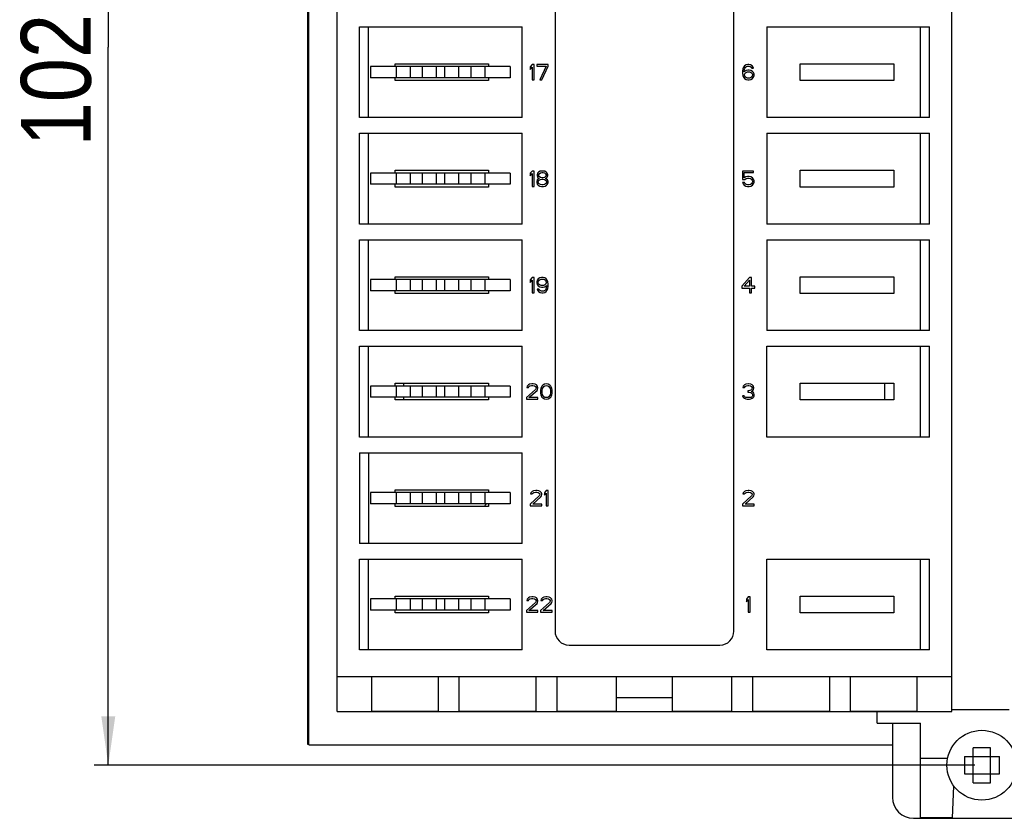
# Model space of a CAD drawing. Header units: millimetres. Extents: x 0 to 420, y 0 to 297.
# Tile 4 of 7: x 290 to 361, y 159 to 216. Entities that reach past the tile are written whole.
import ezdxf

# ---------------------------------------------------------------- set-up
doc = ezdxf.new("R2010")
doc.units = ezdxf.units.MM
doc.header["$LTSCALE"] = 23.1
doc.layers.get('0').update_dxf_attribs({"linetype": 'CONTINUOUS'})
doc.layers.add('3_ALL_AXES', color=7, linetype='CONTINUOUS')
doc.layers.add('ASSI', color=7, linetype='CONTINUOUS')
doc.styles.get("Standard").update_dxf_attribs({"font": 'txt', "width": 0.85})
doc.dimstyles.new('DIMSTYLE_1', dxfattribs={"dimtxt": 5, "dimasz": 3.5, "dimexe": 1, "dimexo": 0.5, "dimgap": 1.25, "dimtad": 1, "dimdec": 4, "dimdsep": 46, "dimtxsty": 'STANDARD', "dimblk": '_FILLED', "dimblk1": '_FILLED', "dimblk2": '_FILLED', "dimcen": 0.09, "dimadec": 4, "dimazin": 2, "dimtp": 0.15, "dimtm": 0.15, "dimtfac": 1, "dimtdec": 4, "dimtofl": 0, "dimtmove": 0, "dimatfit": 3, "dimldrblk": '_FILLED', "dimfxl": 1, "dimtolj": 1, "dimarcsym": 0})

# ---------------------------------------------------------------- blocks, each defined once
blk = doc.blocks.new('_FILLED')
at = {"color": 0, "linetype": 'BYBLOCK'}
blk.add_solid([(0, 0), (-1, 0.143), (-1, -0.143)], dxfattribs=at)
blk = doc.blocks.new('*D5')
at = {"color": 2, "linetype": 'CONTINUOUS'}
for p, q in [((356.059, 265.359), (295.451, 265.359)), ((296.451, 265.359), (296.451, 213.959)), ((296.451, 162.559), (296.451, 213.959)), ((358.459, 162.559), (295.451, 162.559))]:
    blk.add_line(p, q, dxfattribs=at)
at = {"color": 2, "linetype": 'CONTINUOUS', "xscale": 3.5, "yscale": 3.5, "zscale": 3.5}
for p, rotation in [((296.451, 265.359), 90), ((296.451, 162.559), 270)]:
    blk.add_blockref('_FILLED', p, dxfattribs=dict(at, rotation=rotation))
at = {"color": 2, "linetype": 'CONTINUOUS', "insert": (290.201, 213.959), "char_height": 5, "width": 26.25, "attachment_point": 2, "rotation": 90, "line_spacing_factor": 0.9}
blk.add_mtext('102.8', dxfattribs=at)

msp = doc.modelspace()

# ---------------------------------------------------------------- linework, layer by layer
at = {"color": 7, "linetype": 'CONTINUOUS'}
for p, q in [((310.70918, 260.05891), (310.70918, 164.05891)), ((310.80918, 164.00891), (310.80918, 260.00891)), ((312.81748, 166.40891), (312.81748, 257.90891)), ((356.81748, 166.40891), (356.81748, 257.90891)), ((328.41748, 252.15891), (328.41748, 172.15891)), ((341.21748, 172.15891), (341.21748, 252.15891)), ((314.41748, 208.90891), (314.41748, 215.40891)), ((314.41748, 215.40891), (326.06748, 215.40891)), ((315.06748, 208.90891), (315.06748, 215.40891)), ((326.06748, 208.90891), (326.06748, 215.40891)), ((343.56748, 215.40891), (343.56748, 208.90891)), ((343.56748, 215.40891), (355.21748, 215.40891)), ((354.56748, 208.90891), (354.56748, 215.40891)), ((355.21748, 208.90891), (355.21748, 215.40891)), ((316.96748, 212.55891), (316.96748, 212.75891)), ((316.96748, 212.75891), (323.66748, 212.75891)), ((323.66748, 212.75891), (323.66748, 212.55891)), ((326.78331, 212.70891), (326.64581, 212.54508)), ((326.64581, 212.54508), (326.64581, 212.35784)), ((326.64581, 212.35784), (326.78331, 212.52167)), ((326.92081, 212.70891), (326.78331, 212.70891)), ((326.78331, 212.52167), (326.78331, 211.60891)), ((326.92081, 211.60891), (326.92081, 212.70891)), ((327.10414, 212.70891), (327.10414, 212.59188)), ((327.92914, 212.70891), (327.10414, 212.70891)), ((327.10414, 212.59188), (327.79164, 212.59188)), ((327.79164, 212.59188), (327.33331, 211.60891)), ((327.47081, 211.60891), (327.92914, 212.59188)), ((327.92914, 212.59188), (327.92914, 212.70891)), ((341.85789, 212.40465), (341.83498, 212.24082)), ((341.83498, 212.24082), (341.83498, 212.07699)), ((341.83498, 212.07699), (341.85789, 211.91316)), ((341.90373, 212.52167), (341.85789, 212.40465)), ((341.97248, 212.61529), (341.90373, 212.52167)), ((341.94956, 212.24082), (341.97248, 212.38125)), ((342.08706, 212.28763), (341.94956, 212.19401)), ((341.94956, 212.19401), (341.94956, 212.24082)), ((342.08706, 212.6855), (341.97248, 212.61529)), ((341.97248, 212.38125), (341.99539, 212.45146)), ((341.97248, 212.00678), (341.99539, 212.07699)), ((341.99539, 212.45146), (342.04123, 212.52167)), ((341.99539, 212.07699), (342.04123, 212.1238)), ((342.04123, 212.52167), (342.10998, 212.56848)), ((342.04123, 212.1238), (342.10998, 212.17061)), ((342.20164, 212.70891), (342.08706, 212.6855)), ((342.20164, 212.31103), (342.08706, 212.28763)), ((342.10998, 212.56848), (342.17873, 212.59188)), ((342.10998, 212.17061), (342.17873, 212.19401)), ((342.17873, 212.59188), (342.31623, 212.59188)), ((342.17873, 212.19401), (342.33914, 212.19401)), ((342.29331, 212.70891), (342.20164, 212.70891)), ((342.31623, 212.31103), (342.20164, 212.31103)), ((342.40789, 212.6855), (342.29331, 212.70891)), ((342.31623, 212.59188), (342.38498, 212.56848)), ((342.43081, 212.28763), (342.31623, 212.31103)), ((342.33914, 212.19401), (342.40789, 212.17061)), ((342.38498, 212.56848), (342.45373, 212.52167)), ((342.52248, 212.61529), (342.40789, 212.6855)), ((342.40789, 212.17061), (342.47664, 212.1238)), ((342.54539, 212.21742), (342.43081, 212.28763)), ((342.45373, 212.52167), (342.49956, 212.45146)), ((342.47664, 212.1238), (342.52248, 212.07699)), ((342.49956, 212.45146), (342.61414, 212.45146)), ((342.59123, 212.52167), (342.52248, 212.61529)), ((342.52248, 212.07699), (342.54539, 212.00678)), ((342.61414, 212.1472), (342.54539, 212.21742)), ((342.61414, 212.45146), (342.59123, 212.52167)), ((342.65998, 212.03018), (342.61414, 212.1472)), ((345.96748, 211.55891), (345.96748, 212.75891)), ((345.96748, 212.75891), (352.66748, 212.75891)), ((352.66748, 212.75891), (352.66748, 211.55891)), ((316.96748, 211.55891), (316.96748, 211.75891)), ((323.66748, 211.55891), (316.96748, 211.55891)), ((323.66748, 211.75891), (323.66748, 211.55891)), ((326.78331, 211.60891), (326.92081, 211.60891)), ((327.33331, 211.60891), (327.47081, 211.60891)), ((341.85789, 211.91316), (341.90373, 211.79614)), ((341.90373, 211.79614), (341.97248, 211.70252)), ((341.97248, 211.93657), (341.97248, 212.00678)), ((341.99539, 211.86635), (341.97248, 211.93657)), ((341.97248, 211.70252), (342.08706, 211.63231)), ((342.04123, 211.79614), (341.99539, 211.86635)), ((342.10998, 211.74933), (342.04123, 211.79614)), ((342.08706, 211.63231), (342.20164, 211.60891)), ((342.17873, 211.72593), (342.10998, 211.74933)), ((342.33914, 211.72593), (342.17873, 211.72593)), ((342.20164, 211.60891), (342.31623, 211.60891)), ((342.31623, 211.60891), (342.43081, 211.63231)), ((342.40789, 211.74933), (342.33914, 211.72593)), ((342.47664, 211.79614), (342.40789, 211.74933)), ((342.43081, 211.63231), (342.54539, 211.70252)), ((342.52248, 211.86635), (342.47664, 211.79614)), ((342.54539, 211.93657), (342.52248, 211.86635)), ((342.54539, 212.00678), (342.54539, 211.93657)), ((342.54539, 211.70252), (342.61414, 211.79614)), ((342.61414, 211.79614), (342.65998, 211.91316)), ((342.65998, 211.91316), (342.65998, 212.03018)), ((352.66748, 211.55891), (345.96748, 211.55891)), ((326.06748, 208.90891), (314.41748, 208.90891)), ((355.21748, 208.90891), (343.56748, 208.90891)), ((314.41748, 201.28891), (314.41748, 207.78891)), ((314.41748, 207.78891), (326.06748, 207.78891)), ((315.06748, 201.28891), (315.06748, 207.78891)), ((326.06748, 201.28891), (326.06748, 207.78891)), ((343.56748, 207.78891), (343.56748, 201.28891)), ((343.56748, 207.78891), (355.21748, 207.78891)), ((354.56748, 201.28891), (354.56748, 207.78891)), ((355.21748, 201.28891), (355.21748, 207.78891)), ((316.96748, 204.93891), (316.96748, 205.13891)), ((316.96748, 205.13891), (323.66748, 205.13891)), ((323.66748, 205.13891), (323.66748, 204.93891)), ((326.78331, 205.08891), (326.64581, 204.92508)), ((326.92081, 205.08891), (326.78331, 205.08891)), ((326.92081, 203.98891), (326.92081, 205.08891)), ((327.35623, 205.0655), (327.24164, 204.99529)), ((327.47081, 205.08891), (327.35623, 205.0655)), ((327.56248, 205.08891), (327.47081, 205.08891)), ((327.67706, 205.0655), (327.56248, 205.08891)), ((327.79164, 204.99529), (327.67706, 205.0655)), ((341.83498, 205.08891), (341.83498, 204.48039)), ((342.61414, 205.08891), (341.83498, 205.08891)), ((342.61414, 204.97188), (342.61414, 205.08891)), ((345.96748, 203.93891), (345.96748, 205.13891)), ((345.96748, 205.13891), (352.66748, 205.13891)), ((352.66748, 205.13891), (352.66748, 203.93891)), ((326.64581, 204.92508), (326.64581, 204.73784)), ((326.64581, 204.73784), (326.78331, 204.90167)), ((326.78331, 204.90167), (326.78331, 203.98891)), ((327.14998, 204.45699), (327.10414, 204.33997)), ((327.10414, 204.33997), (327.10414, 204.26976)), ((327.17289, 204.92508), (327.12706, 204.80805)), ((327.12706, 204.80805), (327.12706, 204.73784)), ((327.12706, 204.73784), (327.17289, 204.64422)), ((327.24164, 204.5272), (327.14998, 204.45699)), ((327.24164, 204.99529), (327.17289, 204.92508)), ((327.17289, 204.64422), (327.24164, 204.57401)), ((327.21873, 204.33997), (327.28748, 204.43359)), ((327.21873, 204.26976), (327.21873, 204.33997)), ((327.24164, 204.80805), (327.28748, 204.87827)), ((327.24164, 204.76125), (327.24164, 204.80805)), ((327.28748, 204.69103), (327.24164, 204.76125)), ((327.24164, 204.57401), (327.28748, 204.55061)), ((327.28748, 204.55061), (327.24164, 204.5272)), ((327.28748, 204.87827), (327.37914, 204.94848)), ((327.37914, 204.62082), (327.28748, 204.69103)), ((327.28748, 204.43359), (327.37914, 204.48039)), ((327.37914, 204.94848), (327.47081, 204.97188)), ((327.47081, 204.59742), (327.37914, 204.62082)), ((327.37914, 204.48039), (327.47081, 204.5038)), ((327.47081, 204.97188), (327.56248, 204.97188)), ((327.56248, 204.59742), (327.47081, 204.59742)), ((327.47081, 204.5038), (327.56248, 204.5038)), ((327.56248, 204.97188), (327.65414, 204.94848)), ((327.65414, 204.62082), (327.56248, 204.59742)), ((327.56248, 204.5038), (327.65414, 204.48039)), ((327.65414, 204.94848), (327.74581, 204.87827)), ((327.74581, 204.69103), (327.65414, 204.62082)), ((327.65414, 204.48039), (327.74581, 204.43359)), ((327.74581, 204.87827), (327.79164, 204.80805)), ((327.79164, 204.76125), (327.74581, 204.69103)), ((327.74581, 204.55061), (327.79164, 204.57401)), ((327.79164, 204.5272), (327.74581, 204.55061)), ((327.74581, 204.43359), (327.81456, 204.33997)), ((327.86039, 204.92508), (327.79164, 204.99529)), ((327.79164, 204.80805), (327.79164, 204.76125)), ((327.79164, 204.57401), (327.86039, 204.64422)), ((327.88331, 204.45699), (327.79164, 204.5272)), ((327.81456, 204.33997), (327.81456, 204.26976)), ((327.90623, 204.80805), (327.86039, 204.92508)), ((327.86039, 204.64422), (327.90623, 204.73784)), ((327.92914, 204.33997), (327.88331, 204.45699)), ((327.90623, 204.73784), (327.90623, 204.80805)), ((327.92914, 204.26976), (327.92914, 204.33997)), ((341.83498, 204.48039), (341.99539, 204.48039)), ((341.94956, 204.59742), (341.94956, 204.97188)), ((341.94956, 204.97188), (342.61414, 204.97188)), ((342.06414, 204.66763), (341.94956, 204.59742)), ((341.99539, 204.48039), (342.08706, 204.55061)), ((342.17873, 204.69103), (342.06414, 204.66763)), ((342.08706, 204.55061), (342.17873, 204.57401)), ((342.31623, 204.69103), (342.17873, 204.69103)), ((342.17873, 204.57401), (342.31623, 204.57401)), ((342.43081, 204.66763), (342.31623, 204.69103)), ((342.31623, 204.57401), (342.40789, 204.55061)), ((342.40789, 204.55061), (342.47664, 204.5038)), ((342.54539, 204.59742), (342.43081, 204.66763)), ((342.47664, 204.5038), (342.52248, 204.43359)), ((342.52248, 204.43359), (342.54539, 204.36337)), ((342.54539, 204.31657), (342.52248, 204.24635)), ((342.61414, 204.5038), (342.54539, 204.59742)), ((342.54539, 204.36337), (342.54539, 204.31657)), ((342.65998, 204.38678), (342.61414, 204.5038)), ((342.65998, 204.29316), (342.65998, 204.38678)), ((316.96748, 203.93891), (316.96748, 204.13891)), ((323.66748, 203.93891), (316.96748, 203.93891)), ((323.66748, 204.13891), (323.66748, 203.93891)), ((326.78331, 203.98891), (326.92081, 203.98891)), ((327.10414, 204.26976), (327.14998, 204.15274)), ((327.14998, 204.15274), (327.21873, 204.08252)), ((327.28748, 204.17614), (327.21873, 204.26976)), ((327.21873, 204.08252), (327.33331, 204.01231)), ((327.37914, 204.12933), (327.28748, 204.17614)), ((327.33331, 204.01231), (327.44789, 203.98891)), ((327.47081, 204.10593), (327.37914, 204.12933)), ((327.44789, 203.98891), (327.58539, 203.98891)), ((327.56248, 204.10593), (327.47081, 204.10593)), ((327.65414, 204.12933), (327.56248, 204.10593)), ((327.58539, 203.98891), (327.69998, 204.01231)), ((327.74581, 204.17614), (327.65414, 204.12933)), ((327.69998, 204.01231), (327.81456, 204.08252)), ((327.81456, 204.26976), (327.74581, 204.17614)), ((327.81456, 204.08252), (327.88331, 204.15274)), ((327.88331, 204.15274), (327.92914, 204.26976)), ((341.83498, 204.26976), (341.88081, 204.17614)), ((341.97248, 204.26976), (341.83498, 204.26976)), ((341.88081, 204.17614), (341.94956, 204.08252)), ((341.94956, 204.08252), (342.06414, 204.01231)), ((342.01831, 204.17614), (341.97248, 204.26976)), ((342.08706, 204.12933), (342.01831, 204.17614)), ((342.06414, 204.01231), (342.17873, 203.98891)), ((342.17873, 204.10593), (342.08706, 204.12933)), ((342.31623, 204.10593), (342.17873, 204.10593)), ((342.17873, 203.98891), (342.31623, 203.98891)), ((342.40789, 204.12933), (342.31623, 204.10593)), ((342.31623, 203.98891), (342.43081, 204.01231)), ((342.47664, 204.17614), (342.40789, 204.12933)), ((342.43081, 204.01231), (342.54539, 204.08252)), ((342.52248, 204.24635), (342.47664, 204.17614)), ((342.54539, 204.08252), (342.61414, 204.17614)), ((342.61414, 204.17614), (342.65998, 204.29316)), ((352.66748, 203.93891), (345.96748, 203.93891)), ((326.06748, 201.28891), (314.41748, 201.28891)), ((355.21748, 201.28891), (343.56748, 201.28891)), ((314.41748, 193.66891), (314.41748, 200.16891)), ((314.41748, 200.16891), (326.06748, 200.16891)), ((315.06748, 193.66891), (315.06748, 200.16891)), ((326.06748, 193.66891), (326.06748, 200.16891)), ((343.56748, 200.16891), (343.56748, 193.66891)), ((343.56748, 200.16891), (355.21748, 200.16891)), ((354.56748, 193.66891), (354.56748, 200.16891)), ((355.21748, 193.66891), (355.21748, 200.16891)), ((316.96748, 197.31891), (316.96748, 197.51891)), ((316.96748, 197.51891), (323.66748, 197.51891)), ((323.66748, 197.51891), (323.66748, 197.31891)), ((326.78331, 197.46891), (326.64581, 197.30508)), ((326.64581, 197.30508), (326.64581, 197.11784)), ((326.64581, 197.11784), (326.78331, 197.28167)), ((326.92081, 197.46891), (326.78331, 197.46891)), ((326.78331, 197.28167), (326.78331, 196.36891)), ((326.92081, 196.36891), (326.92081, 197.46891)), ((327.14998, 197.28167), (327.10414, 197.16465)), ((327.21873, 197.37529), (327.14998, 197.28167)), ((327.33331, 197.4455), (327.21873, 197.37529)), ((327.24164, 197.21146), (327.28748, 197.28167)), ((327.28748, 197.28167), (327.35623, 197.32848)), ((327.44789, 197.46891), (327.33331, 197.4455)), ((327.35623, 197.32848), (327.42498, 197.35188)), ((327.42498, 197.35188), (327.58539, 197.35188)), ((327.56248, 197.46891), (327.44789, 197.46891)), ((327.67706, 197.4455), (327.56248, 197.46891)), ((327.58539, 197.35188), (327.65414, 197.32848)), ((327.65414, 197.32848), (327.72289, 197.28167)), ((327.79164, 197.37529), (327.67706, 197.4455)), ((327.72289, 197.28167), (327.76873, 197.21146)), ((327.86039, 197.28167), (327.79164, 197.37529)), ((327.90623, 197.16465), (327.86039, 197.28167)), ((342.33914, 197.46891), (341.78914, 196.83699)), ((341.94956, 196.83699), (342.33914, 197.28167)), ((342.47664, 197.46891), (342.33914, 197.46891)), ((342.33914, 197.28167), (342.33914, 196.83699)), ((342.47664, 196.83699), (342.47664, 197.46891)), ((345.96748, 197.51891), (352.66748, 197.51891)), ((345.96748, 196.31891), (345.96748, 197.51891)), ((352.66748, 197.51891), (352.66748, 196.31891)), ((327.10414, 197.16465), (327.10414, 197.07103)), ((327.10414, 197.07103), (327.14998, 196.95401)), ((327.14998, 196.95401), (327.21873, 196.86039)), ((327.14998, 196.62635), (327.17289, 196.55614)), ((327.26456, 196.62635), (327.14998, 196.62635)), ((327.21873, 197.14125), (327.24164, 197.21146)), ((327.21873, 197.09444), (327.21873, 197.14125)), ((327.24164, 197.02422), (327.21873, 197.09444)), ((327.21873, 196.86039), (327.33331, 196.79018)), ((327.28748, 196.95401), (327.24164, 197.02422)), ((327.31039, 196.55614), (327.26456, 196.62635)), ((327.35623, 196.9072), (327.28748, 196.95401)), ((327.33331, 196.79018), (327.44789, 196.76678)), ((327.42498, 196.8838), (327.35623, 196.9072)), ((327.58539, 196.8838), (327.42498, 196.8838)), ((327.44789, 196.76678), (327.56248, 196.76678)), ((327.56248, 196.76678), (327.67706, 196.79018)), ((327.65414, 196.9072), (327.58539, 196.8838)), ((327.72289, 196.95401), (327.65414, 196.9072)), ((327.67706, 196.79018), (327.81456, 196.8838)), ((327.76873, 197.02422), (327.72289, 196.95401)), ((327.76873, 196.62635), (327.72289, 196.55614)), ((327.76873, 197.21146), (327.79164, 197.14125)), ((327.79164, 197.09444), (327.76873, 197.02422)), ((327.79164, 196.69657), (327.76873, 196.62635)), ((327.79164, 197.14125), (327.79164, 197.09444)), ((327.81456, 196.83699), (327.79164, 196.69657)), ((327.81456, 196.8838), (327.81456, 196.83699)), ((327.86039, 196.55614), (327.90623, 196.67316)), ((327.92914, 197.00082), (327.90623, 197.16465)), ((327.90623, 196.67316), (327.92914, 196.83699)), ((327.92914, 196.83699), (327.92914, 197.00082)), ((341.78914, 196.83699), (341.78914, 196.69657)), ((341.78914, 196.69657), (342.33914, 196.69657)), ((342.33914, 196.83699), (341.94956, 196.83699)), ((342.33914, 196.69657), (342.33914, 196.36891)), ((342.70581, 196.83699), (342.47664, 196.83699)), ((342.47664, 196.36891), (342.47664, 196.69657)), ((342.47664, 196.69657), (342.70581, 196.69657)), ((342.70581, 196.69657), (342.70581, 196.83699)), ((316.96748, 196.31891), (316.96748, 196.51891)), ((323.66748, 196.31891), (316.96748, 196.31891)), ((323.66748, 196.51891), (323.66748, 196.31891)), ((326.78331, 196.36891), (326.92081, 196.36891)), ((327.17289, 196.55614), (327.24164, 196.46252)), ((327.24164, 196.46252), (327.35623, 196.39231)), ((327.37914, 196.50933), (327.31039, 196.55614)), ((327.35623, 196.39231), (327.47081, 196.36891)), ((327.44789, 196.48593), (327.37914, 196.50933)), ((327.58539, 196.48593), (327.44789, 196.48593)), ((327.47081, 196.36891), (327.56248, 196.36891)), ((327.56248, 196.36891), (327.67706, 196.39231)), ((327.65414, 196.50933), (327.58539, 196.48593)), ((327.72289, 196.55614), (327.65414, 196.50933)), ((327.67706, 196.39231), (327.79164, 196.46252)), ((327.79164, 196.46252), (327.86039, 196.55614)), ((342.33914, 196.36891), (342.47664, 196.36891)), ((352.66748, 196.31891), (345.96748, 196.31891)), ((326.06748, 193.66891), (314.41748, 193.66891)), ((355.21748, 193.66891), (343.56748, 193.66891)), ((314.41748, 186.04891), (314.41748, 192.54891)), ((314.41748, 192.54891), (326.06748, 192.54891)), ((315.06748, 186.04891), (315.06748, 192.54891)), ((326.06748, 186.04891), (326.06748, 192.54891)), ((343.56748, 192.54891), (355.21748, 192.54891)), ((354.56748, 186.04891), (354.56748, 192.54891)), ((355.21748, 186.04891), (355.21748, 192.54891)), ((316.96748, 189.69891), (316.96748, 189.89891)), ((316.96748, 189.89891), (323.66748, 189.89891)), ((317.59704, 189.69891), (317.59704, 189.89891)), ((323.66748, 189.89891), (323.66748, 189.69891)), ((326.41664, 189.68508), (326.39373, 189.59146)), ((326.39373, 189.59146), (326.50831, 189.59146)), ((326.50831, 189.77869), (326.41664, 189.68508)), ((326.59998, 189.8255), (326.50831, 189.77869)), ((326.50831, 189.59146), (326.55414, 189.66167)), ((326.55414, 189.66167), (326.62289, 189.70848)), ((326.76039, 189.84891), (326.59998, 189.8255)), ((326.62289, 189.70848), (326.73748, 189.73188)), ((326.73748, 189.73188), (326.82914, 189.73188)), ((326.85206, 189.84891), (326.76039, 189.84891)), ((326.82914, 189.73188), (326.94373, 189.70848)), ((326.98956, 189.8255), (326.85206, 189.84891)), ((326.94373, 189.70848), (327.01248, 189.66167)), ((327.08123, 189.77869), (326.98956, 189.8255)), ((327.01248, 189.66167), (327.05831, 189.59146)), ((327.05831, 189.54465), (327.01248, 189.45103)), ((327.05831, 189.59146), (327.05831, 189.54465)), ((327.17289, 189.68508), (327.08123, 189.77869)), ((327.19581, 189.59146), (327.17289, 189.68508)), ((327.17289, 189.45103), (327.19581, 189.54465)), ((327.19581, 189.54465), (327.19581, 189.59146)), ((327.40206, 189.52125), (327.37914, 189.40422)), ((327.42498, 189.59146), (327.40206, 189.52125)), ((327.47081, 189.68508), (327.42498, 189.59146)), ((327.53956, 189.75529), (327.47081, 189.68508)), ((327.49373, 189.38082), (327.51664, 189.52125)), ((327.51664, 189.52125), (327.60831, 189.66167)), ((327.65414, 189.8255), (327.53956, 189.75529)), ((327.60831, 189.66167), (327.67706, 189.70848)), ((327.79164, 189.84891), (327.65414, 189.8255)), ((327.67706, 189.70848), (327.79164, 189.73188)), ((327.92914, 189.8255), (327.79164, 189.84891)), ((327.79164, 189.73188), (327.90623, 189.70848)), ((327.90623, 189.70848), (327.97498, 189.66167)), ((328.04373, 189.75529), (327.92914, 189.8255)), ((327.97498, 189.66167), (328.06664, 189.52125)), ((328.11248, 189.68508), (328.04373, 189.75529)), ((328.06664, 189.52125), (328.08956, 189.38082)), ((328.15831, 189.59146), (328.11248, 189.68508)), ((328.18123, 189.52125), (328.15831, 189.59146)), ((328.20414, 189.40422), (328.18123, 189.52125)), ((341.88081, 189.68508), (341.85789, 189.59146)), ((341.85789, 189.59146), (341.97248, 189.59146)), ((341.97248, 189.77869), (341.88081, 189.68508)), ((342.06414, 189.8255), (341.97248, 189.77869)), ((341.97248, 189.59146), (342.01831, 189.66167)), ((342.01831, 189.66167), (342.08706, 189.70848)), ((342.22456, 189.84891), (342.06414, 189.8255)), ((342.08706, 189.70848), (342.20164, 189.73188)), ((342.20164, 189.73188), (342.29331, 189.73188)), ((342.27039, 189.84891), (342.22456, 189.84891)), ((342.43081, 189.8255), (342.27039, 189.84891)), ((342.29331, 189.73188), (342.40789, 189.70848)), ((342.40789, 189.70848), (342.47664, 189.66167)), ((342.52248, 189.77869), (342.43081, 189.8255)), ((342.47664, 189.66167), (342.52248, 189.59146)), ((342.52248, 189.54465), (342.47664, 189.45103)), ((342.61414, 189.68508), (342.52248, 189.77869)), ((342.52248, 189.59146), (342.52248, 189.54465)), ((342.63706, 189.59146), (342.61414, 189.68508)), ((342.61414, 189.45103), (342.63706, 189.54465)), ((342.63706, 189.54465), (342.63706, 189.59146)), ((345.96748, 189.89891), (352.66748, 189.89891)), ((345.96748, 188.69891), (345.96748, 189.89891)), ((352.02132, 188.69891), (352.02132, 189.89891)), ((352.66748, 189.89891), (352.66748, 188.69891)), ((316.96748, 188.69891), (316.96748, 188.89891)), ((317.59704, 188.69891), (317.59704, 188.89891)), ((323.66748, 188.89891), (323.66748, 188.69891)), ((327.01248, 189.45103), (326.37081, 188.86593)), ((326.37081, 188.86593), (326.37081, 188.74891)), ((326.55414, 188.86593), (327.12706, 189.38082)), ((327.19581, 188.86593), (326.55414, 188.86593)), ((327.12706, 189.38082), (327.17289, 189.45103)), ((327.19581, 188.74891), (327.19581, 188.86593)), ((327.37914, 189.40422), (327.37914, 189.19359)), ((327.37914, 189.19359), (327.40206, 189.07657)), ((327.40206, 189.07657), (327.42498, 189.00635)), ((327.42498, 189.00635), (327.47081, 188.91274)), ((327.47081, 188.91274), (327.53956, 188.84252)), ((327.49373, 189.21699), (327.49373, 189.38082)), ((327.51664, 189.07657), (327.49373, 189.21699)), ((327.60831, 188.93614), (327.51664, 189.07657)), ((327.53956, 188.84252), (327.65414, 188.77231)), ((327.67706, 188.88933), (327.60831, 188.93614)), ((327.79164, 188.86593), (327.67706, 188.88933)), ((327.90623, 188.88933), (327.79164, 188.86593)), ((327.97498, 188.93614), (327.90623, 188.88933)), ((327.92914, 188.77231), (328.04373, 188.84252)), ((328.06664, 189.07657), (327.97498, 188.93614)), ((328.04373, 188.84252), (328.11248, 188.91274)), ((328.08956, 189.21699), (328.06664, 189.07657)), ((328.08956, 189.38082), (328.08956, 189.21699)), ((328.11248, 188.91274), (328.15831, 189.00635)), ((328.15831, 189.00635), (328.18123, 189.07657)), ((328.18123, 189.07657), (328.20414, 189.19359)), ((328.20414, 189.19359), (328.20414, 189.40422)), ((341.94956, 189.00635), (341.83498, 189.00635)), ((341.83498, 189.00635), (341.85789, 188.93614)), ((341.85789, 188.93614), (341.90373, 188.86593)), ((341.90373, 188.86593), (341.97248, 188.81912)), ((341.97248, 188.95954), (341.94956, 189.00635)), ((342.01831, 188.91274), (341.97248, 188.95954)), ((341.97248, 188.81912), (342.06414, 188.77231)), ((342.06414, 188.88933), (342.01831, 188.91274)), ((342.17873, 188.86593), (342.06414, 188.88933)), ((342.31623, 188.86593), (342.17873, 188.86593)), ((342.29331, 189.35742), (342.20164, 189.35742)), ((342.20164, 189.35742), (342.20164, 189.2638)), ((342.20164, 189.2638), (342.29331, 189.2638)), ((342.43081, 189.40422), (342.29331, 189.35742)), ((342.29331, 189.2638), (342.43081, 189.24039)), ((342.43081, 188.88933), (342.31623, 188.86593)), ((342.47664, 189.45103), (342.43081, 189.40422)), ((342.43081, 189.24039), (342.49956, 189.19359)), ((342.47664, 188.91274), (342.43081, 188.88933)), ((342.43081, 188.77231), (342.52248, 188.81912)), ((342.47664, 189.31061), (342.56831, 189.38082)), ((342.59123, 189.2638), (342.47664, 189.31061)), ((342.52248, 188.95954), (342.47664, 188.91274)), ((342.49956, 189.19359), (342.54539, 189.09997)), ((342.54539, 189.00635), (342.52248, 188.95954)), ((342.52248, 188.81912), (342.59123, 188.86593)), ((342.54539, 189.09997), (342.54539, 189.00635)), ((342.56831, 189.38082), (342.61414, 189.45103)), ((342.63706, 189.19359), (342.59123, 189.2638)), ((342.59123, 188.86593), (342.63706, 188.93614)), ((342.65998, 189.09997), (342.63706, 189.19359)), ((342.63706, 188.93614), (342.65998, 189.00635)), ((342.65998, 189.00635), (342.65998, 189.09997)), ((323.66748, 188.69891), (316.96748, 188.69891)), ((326.37081, 188.74891), (327.19581, 188.74891)), ((327.65414, 188.77231), (327.79164, 188.74891)), ((327.79164, 188.74891), (327.92914, 188.77231)), ((342.06414, 188.77231), (342.15581, 188.74891)), ((342.15581, 188.74891), (342.33914, 188.74891)), ((342.33914, 188.74891), (342.43081, 188.77231)), ((352.66748, 188.69891), (345.96748, 188.69891)), ((326.06748, 186.04891), (314.41748, 186.04891)), ((355.21748, 186.04891), (343.56748, 186.04891)), ((314.41748, 184.92891), (314.41748, 178.42891)), ((314.41748, 184.92891), (326.06748, 184.92891)), ((315.06748, 184.92891), (315.06748, 178.42891)), ((326.06748, 178.42891), (326.06748, 184.92891)), ((316.96748, 182.07891), (316.96748, 182.27891)), ((316.96748, 182.27891), (323.66748, 182.27891)), ((323.66748, 182.27891), (323.66748, 182.07891)), ((327.28748, 181.83103), (326.64581, 181.24593)), ((326.69164, 182.06508), (326.66873, 181.97146)), ((326.66873, 181.97146), (326.78331, 181.97146)), ((326.78331, 182.15869), (326.69164, 182.06508)), ((326.87498, 182.2055), (326.78331, 182.15869)), ((326.78331, 181.97146), (326.82914, 182.04167)), ((326.82914, 182.04167), (326.89789, 182.08848)), ((327.03539, 182.22891), (326.87498, 182.2055)), ((326.89789, 182.08848), (327.01248, 182.11188)), ((327.01248, 182.11188), (327.10414, 182.11188)), ((327.12706, 182.22891), (327.03539, 182.22891)), ((327.10414, 182.11188), (327.21873, 182.08848)), ((327.26456, 182.2055), (327.12706, 182.22891)), ((327.21873, 182.08848), (327.28748, 182.04167)), ((327.35623, 182.15869), (327.26456, 182.2055)), ((327.28748, 182.04167), (327.33331, 181.97146)), ((327.33331, 181.92465), (327.28748, 181.83103)), ((327.33331, 181.97146), (327.33331, 181.92465)), ((327.44789, 182.06508), (327.35623, 182.15869)), ((327.40206, 181.76082), (327.44789, 181.83103)), ((327.47081, 181.97146), (327.44789, 182.06508)), ((327.44789, 181.83103), (327.47081, 181.92465)), ((327.47081, 181.92465), (327.47081, 181.97146)), ((327.79164, 182.22891), (327.65414, 182.06508)), ((327.65414, 182.06508), (327.65414, 181.87784)), ((327.65414, 181.87784), (327.79164, 182.04167)), ((327.92914, 182.22891), (327.79164, 182.22891)), ((327.79164, 182.04167), (327.79164, 181.12891)), ((327.92914, 181.12891), (327.92914, 182.22891)), ((342.47664, 181.83103), (341.83498, 181.24593)), ((341.88081, 182.06508), (341.85789, 181.97146)), ((341.85789, 181.97146), (341.97248, 181.97146)), ((341.97248, 182.15869), (341.88081, 182.06508)), ((342.06414, 182.2055), (341.97248, 182.15869)), ((341.97248, 181.97146), (342.01831, 182.04167)), ((342.01831, 182.04167), (342.08706, 182.08848)), ((342.22456, 182.22891), (342.06414, 182.2055)), ((342.08706, 182.08848), (342.20164, 182.11188)), ((342.20164, 182.11188), (342.29331, 182.11188)), ((342.31623, 182.22891), (342.22456, 182.22891)), ((342.29331, 182.11188), (342.40789, 182.08848)), ((342.45373, 182.2055), (342.31623, 182.22891)), ((342.40789, 182.08848), (342.47664, 182.04167)), ((342.54539, 182.15869), (342.45373, 182.2055)), ((342.47664, 182.04167), (342.52248, 181.97146)), ((342.52248, 181.92465), (342.47664, 181.83103)), ((342.52248, 181.97146), (342.52248, 181.92465)), ((342.63706, 182.06508), (342.54539, 182.15869)), ((342.59123, 181.76082), (342.63706, 181.83103)), ((342.65998, 181.97146), (342.63706, 182.06508)), ((342.63706, 181.83103), (342.65998, 181.92465)), ((342.65998, 181.92465), (342.65998, 181.97146)), ((316.96748, 181.07891), (316.96748, 181.27891)), ((323.66748, 181.07891), (316.96748, 181.07891)), ((323.66748, 181.27891), (323.66748, 181.07891)), ((326.64581, 181.24593), (326.64581, 181.12891)), ((326.64581, 181.12891), (327.47081, 181.12891)), ((326.82914, 181.24593), (327.40206, 181.76082)), ((327.47081, 181.24593), (326.82914, 181.24593)), ((327.47081, 181.12891), (327.47081, 181.24593)), ((327.79164, 181.12891), (327.92914, 181.12891)), ((341.83498, 181.24593), (341.83498, 181.12891)), ((341.83498, 181.12891), (342.65998, 181.12891)), ((342.01831, 181.24593), (342.59123, 181.76082)), ((342.65998, 181.24593), (342.01831, 181.24593)), ((342.65998, 181.12891), (342.65998, 181.24593)), ((326.06748, 178.42891), (314.41748, 178.42891)), ((314.41748, 170.80891), (314.41748, 177.30891)), ((314.41748, 177.30891), (326.06748, 177.30891)), ((315.06748, 170.80891), (315.06748, 177.30891)), ((326.06748, 170.80891), (326.06748, 177.30891)), ((343.56748, 177.30891), (355.21748, 177.30891)), ((354.56748, 170.80891), (354.56748, 177.30891)), ((355.21748, 170.80891), (355.21748, 177.30891)), ((316.96748, 174.45891), (316.96748, 174.65891)), ((316.96748, 174.65891), (323.66748, 174.65891)), ((323.66748, 174.65891), (323.66748, 174.45891)), ((327.01248, 174.21103), (326.37081, 173.62593)), ((326.41664, 174.44508), (326.39373, 174.35146)), ((326.39373, 174.35146), (326.50831, 174.35146)), ((326.50831, 174.53869), (326.41664, 174.44508)), ((326.59998, 174.5855), (326.50831, 174.53869)), ((326.50831, 174.35146), (326.55414, 174.42167)), ((326.55414, 174.42167), (326.62289, 174.46848)), ((326.55414, 173.62593), (327.12706, 174.14082)), ((326.76039, 174.60891), (326.59998, 174.5855)), ((326.62289, 174.46848), (326.73748, 174.49188)), ((326.73748, 174.49188), (326.82914, 174.49188)), ((326.85206, 174.60891), (326.76039, 174.60891)), ((326.82914, 174.49188), (326.94373, 174.46848)), ((326.98956, 174.5855), (326.85206, 174.60891)), ((326.94373, 174.46848), (327.01248, 174.42167)), ((327.08123, 174.53869), (326.98956, 174.5855)), ((327.01248, 174.42167), (327.05831, 174.35146)), ((327.05831, 174.30465), (327.01248, 174.21103)), ((327.05831, 174.35146), (327.05831, 174.30465)), ((327.17289, 174.44508), (327.08123, 174.53869)), ((327.12706, 174.14082), (327.17289, 174.21103)), ((327.19581, 174.35146), (327.17289, 174.44508)), ((327.17289, 174.21103), (327.19581, 174.30465)), ((327.19581, 174.30465), (327.19581, 174.35146)), ((328.02081, 174.21103), (327.37914, 173.62593)), ((327.42498, 174.44508), (327.40206, 174.35146)), ((327.40206, 174.35146), (327.51664, 174.35146)), ((327.51664, 174.53869), (327.42498, 174.44508)), ((327.60831, 174.5855), (327.51664, 174.53869)), ((327.51664, 174.35146), (327.56248, 174.42167)), ((327.56248, 174.42167), (327.63123, 174.46848)), ((327.56248, 173.62593), (328.13539, 174.14082)), ((327.76873, 174.60891), (327.60831, 174.5855)), ((327.63123, 174.46848), (327.74581, 174.49188)), ((327.74581, 174.49188), (327.83748, 174.49188)), ((327.86039, 174.60891), (327.76873, 174.60891)), ((327.83748, 174.49188), (327.95206, 174.46848)), ((327.99789, 174.5855), (327.86039, 174.60891)), ((327.95206, 174.46848), (328.02081, 174.42167)), ((328.08956, 174.53869), (327.99789, 174.5855)), ((328.02081, 174.42167), (328.06664, 174.35146)), ((328.06664, 174.30465), (328.02081, 174.21103)), ((328.06664, 174.35146), (328.06664, 174.30465)), ((328.18123, 174.44508), (328.08956, 174.53869)), ((328.13539, 174.14082), (328.18123, 174.21103)), ((328.20414, 174.35146), (328.18123, 174.44508)), ((328.18123, 174.21103), (328.20414, 174.30465)), ((328.20414, 174.30465), (328.20414, 174.35146)), ((342.24748, 174.60891), (342.10998, 174.44508)), ((342.10998, 174.44508), (342.10998, 174.25784)), ((342.10998, 174.25784), (342.24748, 174.42167)), ((342.38498, 174.60891), (342.24748, 174.60891)), ((342.24748, 174.42167), (342.24748, 173.50891)), ((342.38498, 173.50891), (342.38498, 174.60891)), ((345.96748, 174.65891), (352.66748, 174.65891)), ((345.96748, 173.45891), (345.96748, 174.65891)), ((352.66748, 174.65891), (352.66748, 173.45891)), ((316.96748, 173.45891), (316.96748, 173.65891)), ((323.66748, 173.45891), (316.96748, 173.45891)), ((323.66748, 173.65891), (323.66748, 173.45891)), ((326.37081, 173.62593), (326.37081, 173.50891)), ((326.37081, 173.50891), (327.19581, 173.50891)), ((327.19581, 173.62593), (326.55414, 173.62593)), ((327.19581, 173.50891), (327.19581, 173.62593)), ((327.37914, 173.62593), (327.37914, 173.50891)), ((327.37914, 173.50891), (328.20414, 173.50891)), ((328.20414, 173.62593), (327.56248, 173.62593)), ((328.20414, 173.50891), (328.20414, 173.62593)), ((342.24748, 173.50891), (342.38498, 173.50891)), ((352.66748, 173.45891), (345.96748, 173.45891)), ((326.06748, 170.80891), (314.41748, 170.80891)), ((329.41748, 171.15891), (340.21748, 171.15891)), ((355.21748, 170.80891), (343.56748, 170.80891)), ((312.81748, 168.90891), (356.81748, 168.90891)), ((315.31748, 166.43668), (315.31748, 168.90891)), ((320.06748, 166.43668), (320.06748, 168.90891)), ((321.56748, 166.43668), (321.56748, 168.90891)), ((327.06748, 166.43668), (327.06748, 168.90891)), ((328.56748, 166.43668), (328.56748, 168.90891)), ((332.81748, 166.40891), (332.81748, 168.90891)), ((336.81748, 166.40891), (336.81748, 168.90891)), ((341.06748, 166.43668), (341.06748, 168.90891)), ((342.56748, 166.43668), (342.56748, 168.90891)), ((348.06748, 166.43668), (348.06748, 168.90891)), ((349.56748, 166.43668), (349.56748, 168.90891)), ((354.31748, 166.43668), (354.31748, 168.90891)), ((312.81748, 166.40891), (356.81748, 166.40891)), ((315.31748, 166.43668), (320.06748, 166.43668)), ((321.56748, 166.43668), (327.06748, 166.43668)), ((328.56748, 166.43668), (332.81748, 166.43668)), ((336.81748, 166.43668), (341.06748, 166.43668)), ((342.56748, 166.43668), (348.06748, 166.43668)), ((349.56748, 166.43668), (354.31748, 166.43668)), ((351.45918, 165.55891), (351.45918, 166.40891)), ((356.81748, 166.55891), (360.91748, 166.55891)), ((351.45918, 165.55891), (354.55918, 165.55891)), ((352.55918, 165.55891), (352.55918, 160.25891)), ((354.55918, 158.75891), (354.55918, 165.55891)), ((359.58418, 163.80891), (358.33418, 163.80891)), ((358.33418, 161.30891), (358.33418, 163.80891)), ((359.58418, 161.30891), (359.58418, 163.80891)), ((354.55918, 163.05891), (356.5118, 163.05891)), ((357.70918, 163.18391), (360.20918, 163.18391)), ((357.70918, 163.18391), (357.70918, 161.93391)), ((360.20918, 161.93391), (360.20918, 163.18391)), ((357.70918, 161.93391), (360.20918, 161.93391)), ((356.85944, 158.76584), (356.94631, 161.07973)), ((358.33418, 161.30891), (359.58418, 161.30891)), ((354.05918, 158.75891), (363.85918, 158.75891)), ((356.85918, 158.75891), (356.85931, 158.76583))]:
    msp.add_line(p, q, dxfattribs=at)
at = {"color": 9, "linetype": 'CONTINUOUS'}
for p, q in [((332.81748, 167.40891), (336.81748, 167.40891)), ((356.86018, 158.7857), (354.55918, 158.7857))]:
    msp.add_line(p, q, dxfattribs=at)
at = {"color": 7, "linetype": 'CONTINUOUS'}
for centre, radius, start, end in [((329.41748, 172.15891), 1, 180, 270), ((340.21748, 172.15891), 1, 270, 360), ((354.05918, 160.25891), 1.5, 180, 270)]:
    msp.add_arc(centre, radius, start, end, dxfattribs=at)
at = {"layer": '3_ALL_AXES', "color": 7, "linetype": 'CONTINUOUS'}
for p, q in [((315.21748, 212.55891), (315.21748, 211.75891)), ((325.21748, 212.55891), (315.21748, 212.55891)), ((317.04248, 212.55891), (317.04248, 211.75891)), ((318.04248, 212.55891), (318.04248, 211.75891)), ((318.91748, 212.55891), (318.91748, 211.75891)), ((319.91748, 212.55891), (319.91748, 211.75891)), ((320.51748, 212.55891), (320.51748, 211.75891)), ((321.51748, 212.55891), (321.51748, 211.75891)), ((322.39248, 212.55891), (322.39248, 211.75891)), ((323.39248, 212.55891), (323.39248, 211.75891)), ((325.21748, 212.55891), (325.21748, 211.75891)), ((325.21748, 211.75891), (315.21748, 211.75891)), ((315.21748, 204.93891), (315.21748, 204.13891)), ((325.21748, 204.93891), (315.21748, 204.93891)), ((317.04248, 204.93891), (317.04248, 204.13891)), ((318.04248, 204.93891), (318.04248, 204.13891)), ((318.91748, 204.93891), (318.91748, 204.13891)), ((319.91748, 204.93891), (319.91748, 204.13891)), ((320.51748, 204.93891), (320.51748, 204.13891)), ((321.51748, 204.93891), (321.51748, 204.13891)), ((322.39248, 204.93891), (322.39248, 204.13891)), ((323.39248, 204.93891), (323.39248, 204.13891)), ((325.21748, 204.93891), (325.21748, 204.13891)), ((325.21748, 204.13891), (315.21748, 204.13891)), ((315.21748, 197.31891), (315.21748, 196.51891)), ((325.21748, 197.31891), (315.21748, 197.31891)), ((317.04248, 197.31891), (317.04248, 196.51891)), ((318.04248, 197.31891), (318.04248, 196.51891)), ((318.91748, 197.31891), (318.91748, 196.51891)), ((319.91748, 197.31891), (319.91748, 196.51891)), ((320.51748, 197.31891), (320.51748, 196.51891)), ((321.51748, 197.31891), (321.51748, 196.51891)), ((322.39248, 197.31891), (322.39248, 196.51891)), ((323.39248, 197.31891), (323.39248, 196.51891)), ((325.21748, 197.31891), (325.21748, 196.51891)), ((325.21748, 196.51891), (315.21748, 196.51891)), ((343.56748, 186.04891), (343.56748, 192.54891)), ((315.21748, 189.69891), (315.21748, 188.89891)), ((325.21748, 189.69891), (315.21748, 189.69891)), ((317.04248, 189.69891), (317.04248, 188.89891)), ((318.04248, 189.69891), (318.04248, 188.89891)), ((318.91748, 189.69891), (318.91748, 188.89891)), ((319.91748, 189.69891), (319.91748, 188.89891)), ((320.51748, 189.69891), (320.51748, 188.89891)), ((321.51748, 189.69891), (321.51748, 188.89891)), ((322.39248, 189.69891), (322.39248, 188.89891)), ((323.39248, 189.69891), (323.39248, 188.89891)), ((325.21748, 189.69891), (325.21748, 188.89891)), ((325.21748, 188.89891), (315.21748, 188.89891)), ((315.21748, 182.07891), (315.21748, 181.27891)), ((325.21748, 182.07891), (315.21748, 182.07891)), ((317.04248, 182.07891), (317.04248, 181.27891)), ((318.04248, 182.07891), (318.04248, 181.27891)), ((318.91748, 182.07891), (318.91748, 181.27891)), ((319.91748, 182.07891), (319.91748, 181.27891)), ((320.51748, 182.07891), (320.51748, 181.27891)), ((321.51748, 182.07891), (321.51748, 181.27891)), ((322.39248, 182.07891), (322.39248, 181.27891)), ((323.39248, 182.07891), (323.39248, 181.27891)), ((325.21748, 182.07891), (325.21748, 181.27891)), ((325.21748, 181.27891), (315.21748, 181.27891)), ((343.56748, 170.80891), (343.56748, 177.30891)), ((315.21748, 174.45891), (315.21748, 173.65891)), ((325.21748, 174.45891), (315.21748, 174.45891)), ((317.04248, 174.45891), (317.04248, 173.65891)), ((318.04248, 174.45891), (318.04248, 173.65891)), ((318.91748, 174.45891), (318.91748, 173.65891)), ((319.91748, 174.45891), (319.91748, 173.65891)), ((320.51748, 174.45891), (320.51748, 173.65891)), ((321.51748, 174.45891), (321.51748, 173.65891)), ((322.39248, 174.45891), (322.39248, 173.65891)), ((323.39248, 174.45891), (323.39248, 173.65891)), ((325.21748, 174.45891), (325.21748, 173.65891)), ((325.21748, 173.65891), (315.21748, 173.65891)), ((310.70918, 164.05891), (310.80918, 164.05891)), ((310.80918, 164.00891), (352.55918, 164.00891))]:
    msp.add_line(p, q, dxfattribs=at)
msp.add_arc((326.95918, 179.30891), 4, 150.4761213, 153.7102606, dxfattribs=at)
at = {"layer": 'ASSI', "color": 7, "linetype": 'CONTINUOUS'}
msp.add_circle((358.95918, 162.55891), 2.5, dxfattribs=at)

# ---------------------------------------------------------------- dimensions: what is measured, and where the dimension line sits
at = {"color": 2, "linetype": 'CONTINUOUS'}
dim = msp.add_linear_dim(base=(296.4509, 162.55891), p1=(356.55918, 265.35891), p2=(358.95918, 162.55891), angle=270, dimstyle='DIMSTYLE_1', dxfattribs=at)
dim.commit()
dim.dimension.update_dxf_attribs({"geometry": '*D5', "text_midpoint": (296.4509, 213.24461), "dimtype": 160})

doc.saveas('drawing.dxf')
